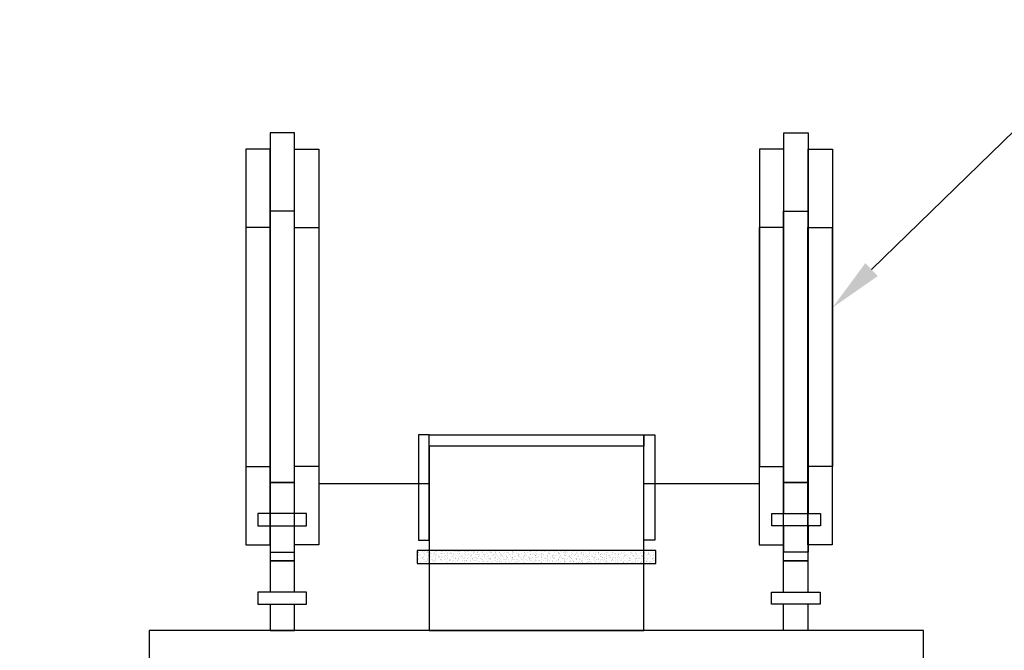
# Model space of a CAD drawing. Extents: x 306544.87 to 306553.13, y 1123990.16 to 1123994.77.
# Tile 3 of 4: x 306546.72 to 306549.97, y 1123992.69 to 1123994.77. Entities that reach past the tile are written whole.
import ezdxf
from ezdxf import colors
from ezdxf.entities.mleader import LeaderData, LeaderLine
from ezdxf.enums import TextEntityAlignment as Align
from ezdxf.math import Vec2, Vec3

# ---------------------------------------------------------------- set-up
doc = ezdxf.new("R2010")
doc.units = 0
doc.header["$LTSCALE"] = 800
doc.header["$MEASUREMENT"] = 0
doc.layers.get('0').update_dxf_attribs({"linetype": 'CONTINUOUS'})

# ---------------------------------------------------------------- blocks, each defined once
blk = doc.blocks.new('*X2')
at = {"color": 0}
for p, q in [((-11.33, 36.828), (-11.33, 36.828)), ((-11.33, 36.507), (-11.33, 36.507)), ((-11.205, 36.921), (-11.205, 36.921)), ((-11.202, 36.833), (-11.202, 36.833)), ((-11.189, 36.448), (-11.189, 36.448)), ((-11.188, 36.815), (-11.188, 36.815)), ((-11.168, 36.887), (-11.168, 36.887)), ((-11.058, 36.864), (-11.058, 36.864)), ((-10.994, 36.727), (-10.994, 36.727)), ((-10.954, 36.877), (-10.954, 36.877)), ((-10.919, 36.655), (-10.919, 36.655)), ((-10.795, 36.545), (-10.795, 36.545)), ((-10.792, 36.562), (-10.792, 36.562)), ((-10.791, 36.899), (-10.791, 36.899)), ((-10.769, 36.384), (-10.769, 36.384)), ((-10.758, 36.511), (-10.758, 36.511)), ((-10.707, 36.508), (-10.707, 36.508)), ((-10.661, 36.853), (-10.661, 36.853)), ((-10.649, 36.468), (-10.649, 36.468)), ((-10.607, 36.405), (-10.607, 36.405)), ((-10.565, 36.816), (-10.565, 36.816)), ((-10.52, 36.935), (-10.52, 36.935)), ((-10.415, 36.948), (-10.415, 36.948)), ((-10.408, 36.653), (-10.408, 36.653)), ((-10.393, 36.903), (-10.393, 36.903)), ((-11.376, 35.625), (-11.376, 35.625)), ((-11.359, 36.336), (-11.359, 36.336)), ((-11.308, 36.313), (-11.308, 36.313)), ((-11.253, 36.06), (-11.253, 36.06)), ((-11.227, 35.806), (-11.227, 35.806)), ((-11.185, 36.176), (-11.185, 36.176)), ((-11.176, 36.063), (-11.176, 36.063)), ((-11.169, 36.006), (-11.169, 36.006)), ((-11.164, 35.677), (-11.164, 35.677)), ((-11.145, 36.334), (-11.145, 36.334)), ((-11.123, 35.819), (-11.123, 35.819)), ((-11.091, 35.559), (-11.091, 35.559)), ((-11.027, 36.314), (-11.027, 36.314)), ((-10.986, 35.994), (-10.986, 35.994)), ((-10.961, 35.841), (-10.961, 35.841)), ((-10.949, 35.96), (-10.949, 35.96)), ((-10.907, 36.27), (-10.907, 36.27)), ((-10.894, 35.884), (-10.894, 35.884)), ((-10.873, 36.37), (-10.873, 36.37)), ((-10.865, 35.813), (-10.865, 35.813)), ((-10.775, 35.801), (-10.775, 35.801)), ((-10.689, 35.877), (-10.689, 35.877)), ((-10.636, 36.082), (-10.636, 36.082)), ((-10.63, 36.061), (-10.63, 36.061)), ((-10.624, 35.697), (-10.624, 35.697)), ((-10.585, 35.89), (-10.585, 35.89)), ((-10.584, 36.352), (-10.584, 36.352)), ((-10.576, 35.618), (-10.576, 35.618)), ((-10.546, 36.008), (-10.546, 36.008)), ((-10.539, 35.584), (-10.539, 35.584)), ((-10.469, 35.561), (-10.469, 35.561)), ((-10.422, 35.912), (-10.422, 35.912)), ((-10.404, 36.315), (-10.404, 36.315)), ((-10.395, 36.267), (-10.395, 36.267)), ((-10.385, 36.169), (-10.385, 36.169)), ((-10.382, 35.882), (-10.382, 35.882)), ((-11.38, 34.722), (-11.38, 34.722)), ((-11.369, 34.892), (-11.369, 34.892)), ((-11.332, 34.858), (-11.332, 34.858)), ((-11.326, 35.311), (-11.326, 35.311)), ((-11.315, 35.276), (-11.315, 35.276)), ((-11.293, 34.761), (-11.293, 34.761)), ((-11.177, 35.443), (-11.177, 35.443)), ((-11.165, 34.81), (-11.165, 34.81)), ((-11.158, 34.698), (-11.158, 34.698)), ((-11.151, 35.292), (-11.151, 35.292)), ((-11.14, 35.409), (-11.14, 35.409)), ((-11.139, 34.907), (-11.139, 34.907)), ((-11.13, 34.783), (-11.13, 34.783)), ((-11.043, 35.312), (-11.043, 35.312)), ((-11.007, 35.506), (-11.007, 35.506)), ((-10.966, 35.25), (-10.966, 35.25)), ((-10.939, 35.326), (-10.939, 35.326)), ((-10.93, 35.059), (-10.93, 35.059)), ((-10.881, 35.499), (-10.881, 35.499)), ((-10.869, 35.114), (-10.869, 35.114)), ((-10.859, 34.819), (-10.859, 34.819)), ((-10.856, 34.728), (-10.856, 34.728)), ((-10.846, 35.005), (-10.846, 35.005)), ((-10.776, 35.347), (-10.776, 35.347)), ((-10.767, 35.067), (-10.767, 35.067)), ((-10.755, 34.832), (-10.755, 34.832)), ((-10.731, 35.033), (-10.731, 35.033)), ((-10.704, 35.312), (-10.704, 35.312)), ((-10.611, 35.311), (-10.611, 35.311)), ((-10.598, 34.926), (-10.598, 34.926)), ((-10.592, 34.854), (-10.592, 34.854)), ((-10.557, 34.874), (-10.557, 34.874)), ((-10.542, 34.811), (-10.542, 34.811)), ((-10.505, 35.383), (-10.505, 35.383)), ((-10.401, 35.397), (-10.401, 35.397)), ((-10.384, 35.507), (-10.384, 35.507)), ((-11.367, 34.336), (-11.367, 34.336)), ((-11.355, 33.951), (-11.355, 33.951)), ((-11.349, 34.147), (-11.349, 34.147)), ((-11.307, 34.503), (-11.307, 34.503)), ((-11.23, 34.056), (-11.23, 34.056)), ((-11.213, 34.254), (-11.213, 34.254)), ((-11.15, 33.965), (-11.15, 33.965)), ((-11.145, 34.002), (-11.145, 34.002)), ((-11.126, 34.521), (-11.126, 34.521)), ((-11.113, 34.136), (-11.113, 34.136)), ((-11.113, 33.931), (-11.113, 33.931)), ((-11.108, 34.268), (-11.108, 34.268)), ((-11.003, 34.309), (-11.003, 34.309)), ((-10.959, 34.516), (-10.959, 34.516)), ((-10.946, 34.289), (-10.946, 34.289)), ((-10.922, 34.482), (-10.922, 34.482)), ((-10.844, 34.343), (-10.844, 34.343)), ((-10.842, 33.809), (-10.842, 33.809)), ((-10.831, 33.958), (-10.831, 33.958)), ((-10.768, 34.558), (-10.768, 34.558)), ((-10.761, 33.796), (-10.761, 33.796)), ((-10.748, 34.323), (-10.748, 34.323)), ((-10.684, 34.504), (-10.684, 34.504)), ((-10.674, 34.325), (-10.674, 34.325)), ((-10.607, 34.057), (-10.607, 34.057)), ((-10.586, 34.541), (-10.586, 34.541)), ((-10.573, 34.155), (-10.573, 34.155)), ((-10.57, 34.339), (-10.57, 34.339)), ((-10.549, 34.14), (-10.549, 34.14)), ((-10.523, 34.003), (-10.523, 34.003)), ((-10.512, 34.107), (-10.512, 34.107)), ((-10.49, 33.831), (-10.49, 33.831)), ((-10.408, 34.36), (-10.408, 34.36)), ((-10.386, 33.845), (-10.386, 33.845)), ((-10.38, 34.311), (-10.38, 34.311)), ((-11.342, 33.565), (-11.342, 33.565)), ((-11.341, 33.414), (-11.341, 33.414)), ((-11.329, 33.18), (-11.329, 33.18)), ((-11.304, 33.38), (-11.304, 33.38)), ((-11.303, 33.307), (-11.303, 33.307)), ((-11.3, 33.725), (-11.3, 33.725)), ((-11.278, 33.21), (-11.278, 33.21)), ((-11.13, 33.22), (-11.13, 33.22)), ((-11.115, 33.231), (-11.115, 33.231)), ((-11.101, 33.751), (-11.101, 33.751)), ((-11.088, 33.365), (-11.088, 33.365)), ((-11.076, 32.98), (-11.076, 32.98)), ((-11.068, 33.555), (-11.068, 33.555)), ((-11.028, 33.761), (-11.028, 33.761)), ((-10.984, 33.501), (-10.984, 33.501)), ((-10.939, 33.772), (-10.939, 33.772)), ((-10.931, 33.038), (-10.931, 33.038)), ((-10.924, 33.774), (-10.924, 33.774)), ((-10.907, 33.054), (-10.907, 33.054)), ((-10.895, 33.004), (-10.895, 33.004)), ((-10.844, 33.267), (-10.844, 33.267)), ((-10.822, 33), (-10.822, 33)), ((-10.818, 33.572), (-10.818, 33.572)), ((-10.806, 33.187), (-10.806, 33.187)), ((-10.74, 33.589), (-10.74, 33.589)), ((-10.74, 33.281), (-10.74, 33.281)), ((-10.703, 33.555), (-10.703, 33.555)), ((-10.68, 33.308), (-10.68, 33.308)), ((-10.577, 33.302), (-10.577, 33.302)), ((-10.561, 33.77), (-10.561, 33.77)), ((-10.548, 33.385), (-10.548, 33.385)), ((-10.535, 32.999), (-10.535, 32.999)), ((-10.529, 33.396), (-10.529, 33.396)), ((-10.445, 33.556), (-10.445, 33.556)), ((-11.368, 32.552), (-11.368, 32.552)), ((-11.322, 32.669), (-11.322, 32.669)), ((-11.317, 32.795), (-11.317, 32.795)), ((-11.304, 32.409), (-11.304, 32.409)), ((-11.285, 32.173), (-11.285, 32.173)), ((-11.284, 32.498), (-11.284, 32.498)), ((-11.206, 32.051), (-11.206, 32.051)), ((-11.198, 32.703), (-11.198, 32.703)), ((-11.142, 32.806), (-11.142, 32.806)), ((-11.123, 32.487), (-11.123, 32.487)), ((-11.094, 32.716), (-11.094, 32.716)), ((-11.086, 32.453), (-11.086, 32.453)), ((-11.063, 32.594), (-11.063, 32.594)), ((-11.05, 32.209), (-11.05, 32.209)), ((-11.013, 32.209), (-11.013, 32.209)), ((-10.98, 32.305), (-10.98, 32.305)), ((-10.931, 32.738), (-10.931, 32.738)), ((-10.912, 32.294), (-10.912, 32.294)), ((-10.909, 32.223), (-10.909, 32.223)), ((-10.793, 32.801), (-10.793, 32.801)), ((-10.781, 32.416), (-10.781, 32.416)), ((-10.747, 32.244), (-10.747, 32.244)), ((-10.745, 32.553), (-10.745, 32.553)), ((-10.721, 32.845), (-10.721, 32.845)), ((-10.713, 32.111), (-10.713, 32.111)), ((-10.676, 32.077), (-10.676, 32.077)), ((-10.661, 32.5), (-10.661, 32.5)), ((-10.659, 32.773), (-10.659, 32.773)), ((-10.584, 32.053), (-10.584, 32.053)), ((-10.555, 32.787), (-10.555, 32.787)), ((-10.523, 32.614), (-10.523, 32.614)), ((-10.521, 32.662), (-10.521, 32.662)), ((-10.519, 32.807), (-10.519, 32.807)), ((-10.51, 32.229), (-10.51, 32.229)), ((-10.485, 32.629), (-10.485, 32.629)), ((-10.475, 32.28), (-10.475, 32.28)), ((-10.393, 32.809), (-10.393, 32.809)), ((-11.367, 31.645), (-11.367, 31.645)), ((-11.314, 31.936), (-11.314, 31.936)), ((-11.294, 31.191), (-11.294, 31.191)), ((-11.292, 32.024), (-11.292, 32.024)), ((-11.28, 31.302), (-11.28, 31.302)), ((-11.279, 31.639), (-11.279, 31.639)), ((-11.277, 31.902), (-11.277, 31.902)), ((-11.266, 31.253), (-11.266, 31.253)), ((-11.263, 31.658), (-11.263, 31.658)), ((-11.122, 31.998), (-11.122, 31.998)), ((-11.103, 31.742), (-11.103, 31.742)), ((-11.101, 31.68), (-11.101, 31.68)), ((-11.045, 31.551), (-11.045, 31.551)), ((-11.038, 31.824), (-11.038, 31.824)), ((-11.025, 31.438), (-11.025, 31.438)), ((-10.961, 31.497), (-10.961, 31.497)), ((-10.916, 31.186), (-10.916, 31.186)), ((-10.904, 31.56), (-10.904, 31.56)), ((-10.867, 31.526), (-10.867, 31.526)), ((-10.829, 31.715), (-10.829, 31.715)), ((-10.819, 31.804), (-10.819, 31.804)), ((-10.768, 32.031), (-10.768, 32.031)), ((-10.755, 31.645), (-10.755, 31.645)), ((-10.743, 31.26), (-10.743, 31.26)), ((-10.725, 31.729), (-10.725, 31.729)), ((-10.693, 31.367), (-10.693, 31.367)), ((-10.657, 31.303), (-10.657, 31.303)), ((-10.645, 31.222), (-10.645, 31.222)), ((-10.562, 31.751), (-10.562, 31.751)), ((-10.54, 31.236), (-10.54, 31.236)), ((-10.502, 31.918), (-10.502, 31.918)), ((-10.499, 31.999), (-10.499, 31.999)), ((-10.498, 31.843), (-10.498, 31.843)), ((-10.494, 31.184), (-10.494, 31.184)), ((-10.485, 31.458), (-10.485, 31.458)), ((-10.422, 31.552), (-10.422, 31.552)), ((-11.345, 30.548), (-11.345, 30.548)), ((-11.287, 30.458), (-11.287, 30.458)), ((-11.27, 30.622), (-11.27, 30.622)), ((-11.26, 30.494), (-11.26, 30.494)), ((-11.254, 30.868), (-11.254, 30.868)), ((-11.25, 30.424), (-11.25, 30.424)), ((-11.241, 30.483), (-11.241, 30.483)), ((-11.183, 31.151), (-11.183, 31.151)), ((-11.118, 30.801), (-11.118, 30.801)), ((-11.095, 31.009), (-11.095, 31.009)), ((-11.079, 31.165), (-11.079, 31.165)), ((-11.059, 30.975), (-11.059, 30.975)), ((-11.013, 31.053), (-11.013, 31.053)), ((-11, 30.668), (-11, 30.668)), ((-10.998, 30.657), (-10.998, 30.657)), ((-10.894, 30.671), (-10.894, 30.671)), ((-10.885, 30.816), (-10.885, 30.816)), ((-10.883, 31.05), (-10.883, 31.05)), ((-10.799, 30.996), (-10.799, 30.996)), ((-10.732, 30.693), (-10.732, 30.693)), ((-10.73, 30.875), (-10.73, 30.875)), ((-10.722, 30.549), (-10.722, 30.549)), ((-10.718, 30.489), (-10.718, 30.489)), ((-10.685, 30.633), (-10.685, 30.633)), ((-10.649, 30.599), (-10.649, 30.599)), ((-10.638, 30.495), (-10.638, 30.495)), ((-10.495, 30.803), (-10.495, 30.803)), ((-10.475, 30.44), (-10.475, 30.44)), ((-10.472, 31.072), (-10.472, 31.072)), ((-10.46, 30.728), (-10.46, 30.728)), ((-10.46, 30.687), (-10.46, 30.687)), ((-10.457, 31.151), (-10.457, 31.151)), ((-11.352, 30.093), (-11.352, 30.093)), ((-11.267, 29.713), (-11.267, 29.713)), ((-11.248, 30.107), (-11.248, 30.107)), ((-11.229, 30.097), (-11.229, 30.097)), ((-11.216, 29.712), (-11.216, 29.712)), ((-11.183, 30.047), (-11.183, 30.047)), ((-11.168, 29.6), (-11.168, 29.6)), ((-11.099, 29.993), (-11.099, 29.993)), ((-11.086, 30.128), (-11.086, 30.128)), ((-11.076, 30.264), (-11.076, 30.264)), ((-11.068, 29.531), (-11.068, 29.531)), ((-11.064, 29.613), (-11.064, 29.613)), ((-11.031, 29.497), (-11.031, 29.497)), ((-11.022, 29.546), (-11.022, 29.546)), ((-10.987, 30.282), (-10.987, 30.282)), ((-10.975, 29.897), (-10.975, 29.897)), ((-10.962, 29.512), (-10.962, 29.512)), ((-10.957, 30.301), (-10.957, 30.301)), ((-10.937, 29.492), (-10.937, 29.492)), ((-10.901, 29.635), (-10.901, 29.635)), ((-10.877, 30.082), (-10.877, 30.082)), ((-10.84, 30.048), (-10.84, 30.048)), ((-10.814, 30.164), (-10.814, 30.164)), ((-10.795, 29.8), (-10.795, 29.8)), ((-10.71, 30.178), (-10.71, 30.178)), ((-10.705, 30.104), (-10.705, 30.104)), ((-10.692, 29.718), (-10.692, 29.718)), ((-10.666, 29.889), (-10.666, 29.889)), ((-10.63, 29.67), (-10.63, 29.67)), ((-10.56, 30.048), (-10.56, 30.048)), ((-10.547, 30.199), (-10.547, 30.199)), ((-10.526, 29.684), (-10.526, 29.684)), ((-10.476, 29.994), (-10.476, 29.994)), ((-10.467, 29.706), (-10.467, 29.706)), ((-10.447, 30.302), (-10.447, 30.302)), ((-10.435, 29.916), (-10.435, 29.916)), ((-10.43, 29.673), (-10.43, 29.673)), ((-10.422, 29.531), (-10.422, 29.531)), ((-10.399, 29.547), (-10.399, 29.547)), ((-11.259, 28.98), (-11.259, 28.98)), ((-11.257, 29.298), (-11.257, 29.298)), ((-11.255, 29.07), (-11.255, 29.07)), ((-11.222, 28.946), (-11.222, 28.946)), ((-11.203, 29.326), (-11.203, 29.326)), ((-11.191, 28.941), (-11.191, 28.941)), ((-11.095, 28.797), (-11.095, 28.797)), ((-11.048, 28.787), (-11.048, 28.787)), ((-10.984, 29.106), (-10.984, 29.106)), ((-10.95, 29.126), (-10.95, 29.126)), ((-10.937, 28.741), (-10.937, 28.741)), ((-10.88, 29.12), (-10.88, 29.12)), ((-10.86, 29.045), (-10.86, 29.045)), ((-10.857, 29.338), (-10.857, 29.338)), ((-10.849, 28.604), (-10.849, 28.604)), ((-10.799, 28.612), (-10.799, 28.612)), ((-10.776, 28.992), (-10.776, 28.992)), ((-10.717, 29.141), (-10.717, 29.141)), ((-10.695, 28.626), (-10.695, 28.626)), ((-10.68, 29.333), (-10.68, 29.333)), ((-10.667, 28.948), (-10.667, 28.948)), ((-10.658, 29.155), (-10.658, 29.155)), ((-10.634, 29.299), (-10.634, 29.299)), ((-10.621, 29.121), (-10.621, 29.121)), ((-10.533, 28.648), (-10.533, 28.648)), ((-10.472, 28.798), (-10.472, 28.798)), ((-10.447, 28.962), (-10.447, 28.962)), ((-10.445, 29.177), (-10.445, 29.177)), ((-10.409, 29.146), (-10.409, 29.146)), ((-10.397, 28.76), (-10.397, 28.76)), ((-11.338, 28.542), (-11.338, 28.542)), ((-11.321, 28.543), (-11.321, 28.543)), ((-11.24, 28.235), (-11.24, 28.235)), ((-11.237, 28.49), (-11.237, 28.49)), ((-11.234, 28.555), (-11.234, 28.555)), ((-11.178, 28.556), (-11.178, 28.556)), ((-11.166, 28.17), (-11.166, 28.17)), ((-11.16, 28.043), (-11.16, 28.043)), ((-11.153, 28.048), (-11.153, 28.048)), ((-11.153, 27.785), (-11.153, 27.785)), ((-11.076, 27.989), (-11.076, 27.989)), ((-11.071, 28.577), (-11.071, 28.577)), ((-11.049, 28.062), (-11.049, 28.062)), ((-11.041, 28.053), (-11.041, 28.053)), ((-11.004, 28.019), (-11.004, 28.019)), ((-10.933, 28.296), (-10.933, 28.296)), ((-10.924, 28.355), (-10.924, 28.355)), ((-10.912, 27.97), (-10.912, 27.97)), ((-10.887, 28.083), (-10.887, 28.083)), ((-10.83, 27.86), (-10.83, 27.86)), ((-10.813, 28.57), (-10.813, 28.57)), ((-10.772, 27.795), (-10.772, 27.795)), ((-10.699, 28.545), (-10.699, 28.545)), ((-10.655, 28.562), (-10.655, 28.562)), ((-10.642, 28.177), (-10.642, 28.177)), ((-10.639, 28.411), (-10.639, 28.411)), ((-10.629, 27.792), (-10.629, 27.792)), ((-10.615, 28.119), (-10.615, 28.119)), ((-10.614, 28.491), (-10.614, 28.491)), ((-10.537, 28.044), (-10.537, 28.044)), ((-10.511, 28.133), (-10.511, 28.133)), ((-10.453, 27.99), (-10.453, 27.99)), ((-10.439, 28.228), (-10.439, 28.228)), ((-10.403, 28.195), (-10.403, 28.195)), ((-10.384, 28.375), (-10.384, 28.375)), ((-11.375, 26.986), (-11.375, 26.986)), ((-11.323, 26.99), (-11.323, 26.99)), ((-11.24, 27.519), (-11.24, 27.519)), ((-11.233, 27.293), (-11.233, 27.293)), ((-11.232, 27.502), (-11.232, 27.502)), ((-11.219, 27.004), (-11.219, 27.004)), ((-11.195, 27.468), (-11.195, 27.468)), ((-11.14, 27.4), (-11.14, 27.4)), ((-11.128, 27.014), (-11.128, 27.014)), ((-11.056, 27.025), (-11.056, 27.025)), ((-11.021, 27.309), (-11.021, 27.309)), ((-10.998, 27.542), (-10.998, 27.542)), ((-10.969, 27.554), (-10.969, 27.554)), ((-10.914, 27.488), (-10.914, 27.488)), ((-10.899, 27.585), (-10.899, 27.585)), ((-10.887, 27.199), (-10.887, 27.199)), ((-10.865, 27.568), (-10.865, 27.568)), ((-10.837, 27.041), (-10.837, 27.041)), ((-10.822, 27.126), (-10.822, 27.126)), ((-10.785, 27.092), (-10.785, 27.092)), ((-10.784, 27.061), (-10.784, 27.061)), ((-10.753, 26.987), (-10.753, 26.987)), ((-10.702, 27.59), (-10.702, 27.59)), ((-10.68, 27.075), (-10.68, 27.075)), ((-10.631, 27.677), (-10.631, 27.677)), ((-10.617, 27.406), (-10.617, 27.406)), ((-10.611, 26.933), (-10.611, 26.933)), ((-10.61, 27.295), (-10.61, 27.295)), ((-10.604, 27.021), (-10.604, 27.021)), ((-10.594, 27.644), (-10.594, 27.644)), ((-10.518, 27.096), (-10.518, 27.096)), ((-10.43, 27.625), (-10.43, 27.625)), ((-10.42, 27.484), (-10.42, 27.484)), ((-11.373, 26.431), (-11.373, 26.431)), ((-11.36, 26.046), (-11.36, 26.046)), ((-11.298, 26.539), (-11.298, 26.539)), ((-11.214, 26.485), (-11.214, 26.485)), ((-11.212, 26.757), (-11.212, 26.757)), ((-11.205, 26.024), (-11.205, 26.024)), ((-11.168, 25.99), (-11.168, 25.99)), ((-11.138, 26.496), (-11.138, 26.496)), ((-11.137, 26.038), (-11.137, 26.038)), ((-11.115, 26.629), (-11.115, 26.629)), ((-11.103, 26.244), (-11.103, 26.244)), ((-11.072, 26.793), (-11.072, 26.793)), ((-11.034, 26.51), (-11.034, 26.51)), ((-11.013, 26.575), (-11.013, 26.575)), ((-10.977, 26.541), (-10.977, 26.541)), ((-10.954, 26.003), (-10.954, 26.003)), ((-10.91, 26.292), (-10.91, 26.292)), ((-10.874, 26.814), (-10.874, 26.814)), ((-10.872, 26.532), (-10.872, 26.532)), ((-10.861, 26.429), (-10.861, 26.429)), ((-10.85, 26.017), (-10.85, 26.017)), ((-10.849, 26.043), (-10.849, 26.043)), ((-10.803, 26.382), (-10.803, 26.382)), ((-10.687, 26.038), (-10.687, 26.038)), ((-10.675, 26.54), (-10.675, 26.54)), ((-10.603, 26.199), (-10.603, 26.199)), ((-10.6, 26.567), (-10.6, 26.567)), ((-10.592, 26.636), (-10.592, 26.636)), ((-10.591, 26.486), (-10.591, 26.486)), ((-10.579, 26.25), (-10.579, 26.25)), ((-10.567, 26.166), (-10.567, 26.166)), ((-10.514, 26.039), (-10.514, 26.039)), ((-10.496, 26.581), (-10.496, 26.581)), ((-10.449, 26.794), (-10.449, 26.794)), ((-10.416, 26.074), (-10.416, 26.074)), ((-10.412, 26.751), (-10.412, 26.751)), ((-10.393, 26.006), (-10.393, 26.006)), ((-11.372, 25.79), (-11.372, 25.79)), ((-11.359, 25.439), (-11.359, 25.439)), ((-11.348, 25.66), (-11.348, 25.66)), ((-11.335, 25.275), (-11.335, 25.275)), ((-11.308, 25.438), (-11.308, 25.438)), ((-11.226, 25.967), (-11.226, 25.967)), ((-11.21, 25.289), (-11.21, 25.289)), ((-11.204, 25.452), (-11.204, 25.452)), ((-11.185, 25.279), (-11.185, 25.279)), ((-11.09, 25.858), (-11.09, 25.858)), ((-11.077, 25.473), (-11.077, 25.473)), ((-11.052, 25.984), (-11.052, 25.984)), ((-11.041, 25.474), (-11.041, 25.474)), ((-10.994, 25.831), (-10.994, 25.831)), ((-10.975, 25.537), (-10.975, 25.537)), ((-10.891, 25.484), (-10.891, 25.484)), ((-10.836, 25.658), (-10.836, 25.658)), ((-10.824, 25.272), (-10.824, 25.272)), ((-10.795, 25.648), (-10.795, 25.648)), ((-10.77, 25.509), (-10.77, 25.509)), ((-10.758, 25.614), (-10.758, 25.614)), ((-10.749, 25.791), (-10.749, 25.791)), ((-10.665, 25.523), (-10.665, 25.523)), ((-10.587, 25.29), (-10.587, 25.29)), ((-10.584, 25.455), (-10.584, 25.455)), ((-10.566, 25.865), (-10.566, 25.865)), ((-10.554, 25.479), (-10.554, 25.479)), ((-10.503, 25.544), (-10.503, 25.544)), ((-10.429, 25.986), (-10.429, 25.986)), ((-10.385, 25.273), (-10.385, 25.273)), ((-11.376, 24.728), (-11.376, 24.728)), ((-11.373, 24.394), (-11.373, 24.394)), ((-11.352, 24.982), (-11.352, 24.982)), ((-11.323, 24.89), (-11.323, 24.89)), ((-11.31, 24.504), (-11.31, 24.504)), ((-11.275, 24.535), (-11.275, 24.535)), ((-11.211, 24.416), (-11.211, 24.416)), ((-11.191, 24.481), (-11.191, 24.481)), ((-11.177, 24.546), (-11.177, 24.546)), ((-11.14, 24.512), (-11.14, 24.512)), ((-11.124, 24.945), (-11.124, 24.945)), ((-11.065, 25.087), (-11.065, 25.087)), ((-11.052, 24.702), (-11.052, 24.702)), ((-11.048, 24.788), (-11.048, 24.788)), ((-11.04, 24.317), (-11.04, 24.317)), ((-11.019, 24.959), (-11.019, 24.959)), ((-10.986, 25.097), (-10.986, 25.097)), ((-10.966, 24.353), (-10.966, 24.353)), ((-10.949, 25.063), (-10.949, 25.063)), ((-10.939, 24.451), (-10.939, 24.451)), ((-10.887, 24.287), (-10.887, 24.287)), ((-10.857, 24.98), (-10.857, 24.98)), ((-10.835, 24.465), (-10.835, 24.465)), ((-10.814, 25.036), (-10.814, 25.036)), ((-10.811, 24.887), (-10.811, 24.887)), ((-10.798, 24.502), (-10.798, 24.502)), ((-10.775, 24.904), (-10.775, 24.904)), ((-10.729, 24.983), (-10.729, 24.983)), ((-10.672, 24.486), (-10.672, 24.486)), ((-10.652, 24.536), (-10.652, 24.536)), ((-10.585, 25.016), (-10.585, 25.016)), ((-10.576, 24.721), (-10.576, 24.721)), ((-10.568, 24.482), (-10.568, 24.482)), ((-10.541, 25.094), (-10.541, 25.094)), ((-10.539, 24.688), (-10.539, 24.688)), ((-10.529, 24.709), (-10.529, 24.709)), ((-10.516, 24.323), (-10.516, 24.323)), ((-10.481, 25.029), (-10.481, 25.029)), ((-10.426, 24.789), (-10.426, 24.789)), ((-10.401, 24.522), (-10.401, 24.522)), ((-11.369, 23.995), (-11.369, 23.995)), ((-11.348, 23.785), (-11.348, 23.785)), ((-11.332, 23.961), (-11.332, 23.961)), ((-11.297, 24.119), (-11.297, 24.119)), ((-11.293, 23.887), (-11.293, 23.887)), ((-11.285, 23.733), (-11.285, 23.733)), ((-11.189, 23.901), (-11.189, 23.901)), ((-11.158, 23.801), (-11.158, 23.801)), ((-11.113, 24.034), (-11.113, 24.034)), ((-11.109, 23.393), (-11.109, 23.393)), ((-11.029, 23.98), (-11.029, 23.98)), ((-11.027, 23.931), (-11.027, 23.931)), ((-11.026, 23.922), (-11.026, 23.922)), ((-11.014, 23.546), (-11.014, 23.546)), ((-11.005, 23.407), (-11.005, 23.407)), ((-10.959, 23.619), (-10.959, 23.619)), ((-10.952, 23.533), (-10.952, 23.533)), ((-10.922, 23.585), (-10.922, 23.585)), ((-10.868, 23.479), (-10.868, 23.479)), ((-10.842, 23.428), (-10.842, 23.428)), ((-10.786, 24.116), (-10.786, 24.116)), ((-10.773, 23.731), (-10.773, 23.731)), ((-10.767, 24.17), (-10.767, 24.17)), ((-10.755, 23.958), (-10.755, 23.958)), ((-10.748, 23.426), (-10.748, 23.426)), ((-10.731, 24.136), (-10.731, 24.136)), ((-10.725, 23.787), (-10.725, 23.787)), ((-10.651, 23.971), (-10.651, 23.971)), ((-10.57, 23.464), (-10.57, 23.464)), ((-10.557, 23.977), (-10.557, 23.977)), ((-10.503, 23.938), (-10.503, 23.938)), ((-10.491, 24.035), (-10.491, 24.035)), ((-10.491, 23.553), (-10.491, 23.553)), ((-10.488, 23.993), (-10.488, 23.993)), ((-10.466, 23.478), (-10.466, 23.478)), ((-10.406, 23.981), (-10.406, 23.981)), ((-11.359, 22.843), (-11.359, 22.843)), ((-11.349, 23.25), (-11.349, 23.25)), ((-11.329, 22.977), (-11.329, 22.977)), ((-11.272, 23.348), (-11.272, 23.348)), ((-11.26, 22.963), (-11.26, 22.963)), ((-11.252, 22.53), (-11.252, 22.53)), ((-11.247, 22.577), (-11.247, 22.577)), ((-11.196, 22.864), (-11.196, 22.864)), ((-11.187, 23.285), (-11.187, 23.285)), ((-11.15, 23.068), (-11.15, 23.068)), ((-11.113, 23.034), (-11.113, 23.034)), ((-11.025, 22.784), (-11.025, 22.784)), ((-11.002, 23.161), (-11.002, 23.161)), ((-10.989, 22.775), (-10.989, 22.775)), ((-10.939, 22.875), (-10.939, 22.875)), ((-10.924, 22.9), (-10.924, 22.9)), ((-10.82, 22.914), (-10.82, 22.914)), ((-10.79, 23.032), (-10.79, 23.032)), ((-10.761, 23.346), (-10.761, 23.346)), ((-10.748, 22.96), (-10.748, 22.96)), ((-10.74, 22.692), (-10.74, 22.692)), ((-10.735, 22.575), (-10.735, 22.575)), ((-10.706, 22.978), (-10.706, 22.978)), ((-10.703, 22.659), (-10.703, 22.659)), ((-10.658, 22.935), (-10.658, 22.935)), ((-10.629, 22.531), (-10.629, 22.531)), ((-10.564, 23.286), (-10.564, 23.286)), ((-10.549, 23.243), (-10.549, 23.243)), ((-10.512, 23.21), (-10.512, 23.21)), ((-10.478, 23.167), (-10.478, 23.167)), ((-10.466, 22.782), (-10.466, 22.782)), ((-10.402, 22.785), (-10.402, 22.785)), ((-10.386, 22.971), (-10.386, 22.971)), ((-11.365, 21.806), (-11.365, 21.806)), ((-11.341, 22.517), (-11.341, 22.517)), ((-11.325, 21.781), (-11.325, 21.781)), ((-11.322, 21.772), (-11.322, 21.772)), ((-11.304, 22.483), (-11.304, 22.483)), ((-11.278, 22.335), (-11.278, 22.335)), ((-11.234, 22.192), (-11.234, 22.192)), ((-11.222, 21.807), (-11.222, 21.807)), ((-11.174, 22.349), (-11.174, 22.349)), ((-11.167, 22.476), (-11.167, 22.476)), ((-11.13, 22.324), (-11.13, 22.324)), ((-11.094, 21.842), (-11.094, 21.842)), ((-11.09, 22.029), (-11.09, 22.029)), ((-11.012, 22.37), (-11.012, 22.37)), ((-11.006, 21.976), (-11.006, 21.976)), ((-10.99, 21.856), (-10.99, 21.856)), ((-10.977, 22.39), (-10.977, 22.39)), ((-10.964, 22.005), (-10.964, 22.005)), ((-10.931, 22.141), (-10.931, 22.141)), ((-10.895, 22.107), (-10.895, 22.107)), ((-10.864, 22.283), (-10.864, 22.283)), ((-10.827, 21.877), (-10.827, 21.877)), ((-10.74, 22.406), (-10.74, 22.406)), ((-10.723, 22.19), (-10.723, 22.19)), ((-10.721, 21.948), (-10.721, 21.948)), ((-10.71, 21.804), (-10.71, 21.804)), ((-10.702, 21.782), (-10.702, 21.782)), ((-10.636, 22.42), (-10.636, 22.42)), ((-10.555, 21.913), (-10.555, 21.913)), ((-10.544, 22.478), (-10.544, 22.478)), ((-10.529, 22.499), (-10.529, 22.499)), ((-10.521, 21.766), (-10.521, 21.766)), ((-10.485, 21.732), (-10.485, 21.732)), ((-10.473, 22.441), (-10.473, 22.441)), ((-10.467, 22.03), (-10.467, 22.03)), ((-10.453, 22.397), (-10.453, 22.397)), ((-10.451, 21.926), (-10.451, 21.926)), ((-10.44, 22.011), (-10.44, 22.011)), ((-10.383, 21.977), (-10.383, 21.977)), ((-11.344, 21.291), (-11.344, 21.291)), ((-11.314, 21.039), (-11.314, 21.039)), ((-11.306, 20.973), (-11.306, 20.973)), ((-11.277, 21.005), (-11.277, 21.005)), ((-11.209, 21.421), (-11.209, 21.421)), ((-11.197, 21.036), (-11.197, 21.036)), ((-11.181, 21.313), (-11.181, 21.313)), ((-11.163, 21.28), (-11.163, 21.28)), ((-11.159, 20.798), (-11.159, 20.798)), ((-11.123, 21.59), (-11.123, 21.59)), ((-11.103, 20.846), (-11.103, 20.846)), ((-11.086, 21.556), (-11.086, 21.556)), ((-10.997, 20.819), (-10.997, 20.819)), ((-10.951, 21.619), (-10.951, 21.619)), ((-10.939, 21.234), (-10.939, 21.234)), ((-10.929, 21.528), (-10.929, 21.528)), ((-10.926, 20.848), (-10.926, 20.848)), ((-10.912, 21.397), (-10.912, 21.397)), ((-10.909, 21.348), (-10.909, 21.348)), ((-10.844, 21.475), (-10.844, 21.475)), ((-10.805, 21.362), (-10.805, 21.362)), ((-10.767, 21.028), (-10.767, 21.028)), ((-10.725, 20.855), (-10.725, 20.855)), ((-10.713, 21.214), (-10.713, 21.214)), ((-10.698, 21.419), (-10.698, 21.419)), ((-10.685, 21.033), (-10.685, 21.033)), ((-10.683, 20.974), (-10.683, 20.974)), ((-10.676, 21.181), (-10.676, 21.181)), ((-10.643, 21.383), (-10.643, 21.383)), ((-10.621, 20.868), (-10.621, 20.868)), ((-10.541, 21.281), (-10.541, 21.281)), ((-10.502, 21.021), (-10.502, 21.021)), ((-10.458, 20.89), (-10.458, 20.89)), ((-10.428, 21.626), (-10.428, 21.626)), ((-10.415, 21.24), (-10.415, 21.24)), ((-10.403, 20.855), (-10.403, 20.855)), ((-11.351, 20.255), (-11.351, 20.255)), ((-11.294, 20.294), (-11.294, 20.294)), ((-11.263, 20.784), (-11.263, 20.784)), ((-11.228, 20.526), (-11.228, 20.526)), ((-11.184, 20.651), (-11.184, 20.651)), ((-11.171, 20.265), (-11.171, 20.265)), ((-11.144, 20.472), (-11.144, 20.472)), ((-11.095, 20.112), (-11.095, 20.112)), ((-11.079, 20.29), (-11.079, 20.29)), ((-11.067, 20.025), (-11.067, 20.025)), ((-11.059, 20.078), (-11.059, 20.078)), ((-11.002, 20.779), (-11.002, 20.779)), ((-10.982, 19.971), (-10.982, 19.971)), ((-10.975, 20.304), (-10.975, 20.304)), ((-10.914, 20.463), (-10.914, 20.463)), ((-10.904, 20.663), (-10.904, 20.663)), ((-10.901, 20.078), (-10.901, 20.078)), ((-10.867, 20.629), (-10.867, 20.629)), ((-10.84, 20.279), (-10.84, 20.279)), ((-10.812, 20.325), (-10.812, 20.325)), ((-10.693, 20.47), (-10.693, 20.47)), ((-10.672, 20.648), (-10.672, 20.648)), ((-10.66, 20.263), (-10.66, 20.263)), ((-10.606, 20.527), (-10.606, 20.527)), ((-10.541, 20.361), (-10.541, 20.361)), ((-10.521, 20.473), (-10.521, 20.473)), ((-10.494, 20.288), (-10.494, 20.288)), ((-10.457, 20.254), (-10.457, 20.254)), ((-10.444, 20.026), (-10.444, 20.026)), ((-10.437, 20.375), (-10.437, 20.375)), ((-10.39, 20.47), (-10.39, 20.47)), ((-11.329, 19.74), (-11.329, 19.74)), ((-11.302, 19.777), (-11.302, 19.777)), ((-11.287, 19.561), (-11.287, 19.561)), ((-11.25, 19.527), (-11.25, 19.527)), ((-11.249, 19.232), (-11.249, 19.232)), ((-11.166, 19.761), (-11.166, 19.761)), ((-11.159, 19.88), (-11.159, 19.88)), ((-11.146, 19.494), (-11.146, 19.494)), ((-11.144, 19.246), (-11.144, 19.246)), ((-11.14, 19.276), (-11.14, 19.276)), ((-11.134, 19.109), (-11.134, 19.109)), ((-11.076, 19.368), (-11.076, 19.368)), ((-10.982, 19.267), (-10.982, 19.267)), ((-10.905, 19.524), (-10.905, 19.524)), ((-10.895, 19.797), (-10.895, 19.797)), ((-10.888, 19.692), (-10.888, 19.692)), ((-10.885, 19.919), (-10.885, 19.919)), ((-10.877, 19.185), (-10.877, 19.185)), ((-10.876, 19.307), (-10.876, 19.307)), ((-10.84, 19.151), (-10.84, 19.151)), ((-10.821, 19.47), (-10.821, 19.47)), ((-10.79, 19.81), (-10.79, 19.81)), ((-10.71, 19.303), (-10.71, 19.303)), ((-10.685, 19.736), (-10.685, 19.736)), ((-10.679, 19.778), (-10.679, 19.778)), ((-10.649, 19.703), (-10.649, 19.703)), ((-10.647, 19.877), (-10.647, 19.877)), ((-10.635, 19.492), (-10.635, 19.492)), ((-10.628, 19.832), (-10.628, 19.832)), ((-10.622, 19.107), (-10.622, 19.107)), ((-10.606, 19.317), (-10.606, 19.317)), ((-10.517, 19.277), (-10.517, 19.277)), ((-10.475, 19.543), (-10.475, 19.543)), ((-10.443, 19.338), (-10.443, 19.338)), ((-11.367, 19.022), (-11.367, 19.022)), ((-11.336, 18.703), (-11.336, 18.703)), ((-11.282, 18.968), (-11.282, 18.968)), ((-11.267, 18.816), (-11.267, 18.816)), ((-11.205, 18.521), (-11.205, 18.521)), ((-11.151, 18.209), (-11.151, 18.209)), ((-11.121, 18.724), (-11.121, 18.724)), ((-11.121, 18.468), (-11.121, 18.468)), ((-11.108, 18.338), (-11.108, 18.338)), ((-11.068, 18.634), (-11.068, 18.634)), ((-11.064, 18.739), (-11.064, 18.739)), ((-11.031, 18.6), (-11.031, 18.6)), ((-10.979, 18.775), (-10.979, 18.775)), ((-10.96, 18.752), (-10.96, 18.752)), ((-10.88, 18.245), (-10.88, 18.245)), ((-10.863, 18.922), (-10.863, 18.922)), ((-10.857, 18.441), (-10.857, 18.441)), ((-10.851, 18.536), (-10.851, 18.536)), ((-10.817, 18.274), (-10.817, 18.274)), ((-10.797, 18.774), (-10.797, 18.774)), ((-10.776, 18.259), (-10.776, 18.259)), ((-10.744, 19.023), (-10.744, 19.023)), ((-10.666, 18.992), (-10.666, 18.992)), ((-10.659, 18.97), (-10.659, 18.97)), ((-10.658, 18.258), (-10.658, 18.258)), ((-10.621, 18.225), (-10.621, 18.225)), ((-10.613, 18.28), (-10.613, 18.28)), ((-10.609, 18.721), (-10.609, 18.721)), ((-10.597, 18.336), (-10.597, 18.336)), ((-10.582, 18.522), (-10.582, 18.522)), ((-10.526, 18.81), (-10.526, 18.81)), ((-10.498, 18.469), (-10.498, 18.469)), ((-10.467, 18.81), (-10.467, 18.81)), ((-10.43, 18.776), (-10.43, 18.776)), ((-10.422, 18.823), (-10.422, 18.823)), ((-11.378, 18.131), (-11.378, 18.131)), ((-11.366, 17.746), (-11.366, 17.746)), ((-11.353, 17.361), (-11.353, 17.361)), ((-11.314, 18.188), (-11.314, 18.188)), ((-11.278, 17.772), (-11.278, 17.772)), ((-11.259, 18.083), (-11.259, 18.083)), ((-11.24, 17.339), (-11.24, 17.339)), ((-11.234, 17.681), (-11.234, 17.681)), ((-11.222, 18.049), (-11.222, 18.049)), ((-11.13, 17.694), (-11.13, 17.694)), ((-11.096, 17.953), (-11.096, 17.953)), ((-11.083, 17.568), (-11.083, 17.568)), ((-11.048, 17.89), (-11.048, 17.89)), ((-11.044, 18.02), (-11.044, 18.02)), ((-10.967, 17.716), (-10.967, 17.716)), ((-10.959, 17.967), (-10.959, 17.967)), ((-10.882, 17.52), (-10.882, 17.52)), ((-10.849, 17.707), (-10.849, 17.707)), ((-10.838, 18.151), (-10.838, 18.151)), ((-10.825, 17.766), (-10.825, 17.766)), ((-10.813, 17.673), (-10.813, 17.673)), ((-10.813, 17.38), (-10.813, 17.38)), ((-10.798, 17.466), (-10.798, 17.466)), ((-10.695, 17.752), (-10.695, 17.752)), ((-10.656, 17.773), (-10.656, 17.773)), ((-10.639, 17.514), (-10.639, 17.514)), ((-10.591, 17.765), (-10.591, 17.765)), ((-10.584, 17.951), (-10.584, 17.951)), ((-10.572, 17.565), (-10.572, 17.565)), ((-10.447, 18.065), (-10.447, 18.065)), ((-10.439, 17.332), (-10.439, 17.332)), ((-10.429, 17.787), (-10.429, 17.787)), ((-10.421, 18.022), (-10.421, 18.022)), ((-11.343, 17.018), (-11.343, 17.018)), ((-11.34, 16.975), (-11.34, 16.975)), ((-11.328, 16.59), (-11.328, 16.59)), ((-11.321, 17.151), (-11.321, 17.151)), ((-11.299, 16.636), (-11.299, 16.636)), ((-11.259, 16.964), (-11.259, 16.964)), ((-11.232, 16.605), (-11.232, 16.605)), ((-11.195, 16.571), (-11.195, 16.571)), ((-11.182, 16.517), (-11.182, 16.517)), ((-11.137, 16.658), (-11.137, 16.658)), ((-11.117, 17.271), (-11.117, 17.271)), ((-11.097, 16.463), (-11.097, 16.463)), ((-11.071, 17.182), (-11.071, 17.182)), ((-11.058, 16.797), (-11.058, 16.797)), ((-11.049, 17.187), (-11.049, 17.187)), ((-11.041, 17.156), (-11.041, 17.156)), ((-11.004, 17.122), (-11.004, 17.122)), ((-10.955, 16.771), (-10.955, 16.771)), ((-10.945, 17.201), (-10.945, 17.201)), ((-10.865, 16.694), (-10.865, 16.694)), ((-10.83, 16.963), (-10.83, 16.963)), ((-10.8, 16.995), (-10.8, 16.995)), ((-10.788, 16.609), (-10.788, 16.609)), ((-10.783, 17.222), (-10.783, 17.222)), ((-10.761, 16.707), (-10.761, 16.707)), ((-10.72, 17.019), (-10.72, 17.019)), ((-10.636, 16.965), (-10.636, 16.965)), ((-10.631, 16.78), (-10.631, 16.78)), ((-10.598, 16.729), (-10.598, 16.729)), ((-10.594, 16.747), (-10.594, 16.747)), ((-10.559, 17.18), (-10.559, 17.18)), ((-10.559, 16.518), (-10.559, 16.518)), ((-10.546, 16.794), (-10.546, 16.794)), ((-10.511, 17.258), (-10.511, 17.258)), ((-10.494, 17.273), (-10.494, 17.273)), ((-10.475, 16.464), (-10.475, 16.464)), ((-10.42, 16.587), (-10.42, 16.587)), ((-10.407, 17.272), (-10.407, 17.272)), ((-10.403, 17.298), (-10.403, 17.298)), ((-11.315, 16.205), (-11.315, 16.205)), ((-11.219, 16.129), (-11.219, 16.129)), ((-11.115, 16.143), (-11.115, 16.143)), ((-11.045, 16.412), (-11.045, 16.412)), ((-11.033, 16.026), (-11.033, 16.026)), ((-11.021, 16.412), (-11.021, 16.412)), ((-11.02, 16.016), (-11.02, 16.016)), ((-10.952, 16.164), (-10.952, 16.164)), ((-10.822, 16.229), (-10.822, 16.229)), ((-10.794, 16.27), (-10.794, 16.27)), ((-10.785, 16.196), (-10.785, 16.196)), ((-10.775, 16.224), (-10.775, 16.224)), ((-10.681, 16.2), (-10.681, 16.2)), ((-10.611, 16.036), (-10.611, 16.036)), ((-10.576, 16.214), (-10.576, 16.214)), ((-10.534, 16.409), (-10.534, 16.409)), ((-10.521, 16.024), (-10.521, 16.024)), ((-10.414, 16.235), (-10.414, 16.235)), ((-10.397, 16.017), (-10.397, 16.017))]:
    blk.add_line(p, q, dxfattribs=at)
blk = doc.blocks.new('_TagCircle - Imperial')
at = {"color": 0, "linetype": 'ByBlock', "lineweight": -2, "transparency": 16777216}
blk.add_circle((0, 0), 0.125, dxfattribs=at)
at = {"color": 0, "transparency": 16777216}
blk.add_attdef('TAGNUMBER', text='', height=0.09375, dxfattribs=at).set_placement((0, -0.046875), align=Align.CENTER)

msp = doc.modelspace()

# ---------------------------------------------------------------- linework, layer by layer
for p, q in [((306547.5482, 1123994.3988, 2.4528), (306547.5482, 1123993.2458, 2.4528)), ((306547.6283, 1123994.3988, 2.4528), (306547.5482, 1123994.3988, 2.4528)), ((306547.6283, 1123993.2458, 2.4528), (306547.6283, 1123994.3988, 2.4528)), ((306549.2388, 1123993.2458, 2.4528), (306549.2388, 1123994.3988, 2.4528)), ((306549.2388, 1123994.3988, 2.4528), (306549.319, 1123994.3988, 2.4528)), ((306549.319, 1123994.3988, 2.4528), (306549.319, 1123993.2458, 2.4528)), ((306547.468, 1123994.3453, 2.4528), (306547.468, 1123993.2993, 2.4528)), ((306547.5482, 1123994.3453, 2.4528), (306547.468, 1123994.3453, 2.4528)), ((306547.5482, 1123993.2993, 2.4528), (306547.5482, 1123994.3453, 2.4528)), ((306547.6283, 1123993.2993, 2.4528), (306547.6283, 1123994.3453, 2.4528)), ((306547.6283, 1123994.3453, 2.4528), (306547.7085, 1123994.3453, 2.4528)), ((306547.7085, 1123994.3453, 2.4528), (306547.7085, 1123993.2993, 2.4528)), ((306549.1586, 1123994.3453, 2.4528), (306549.1586, 1123993.2993, 2.4528)), ((306549.2388, 1123994.3453, 2.4528), (306549.1586, 1123994.3453, 2.4528)), ((306549.2388, 1123993.2993, 2.4528), (306549.2388, 1123994.3453, 2.4528)), ((306549.319, 1123993.2993, 2.4528), (306549.319, 1123994.3453, 2.4528)), ((306549.319, 1123994.3453, 2.4528), (306549.3992, 1123994.3453, 2.4528)), ((306549.3992, 1123994.3453, 2.4528), (306549.3992, 1123993.2993, 2.4528)), ((306547.468, 1123993.2993, 2.4528), (306547.5482, 1123993.2993, 2.4528)), ((306547.7085, 1123993.2993, 2.4528), (306547.6283, 1123993.2993, 2.4528)), ((306549.1586, 1123993.2993, 2.4528), (306549.2388, 1123993.2993, 2.4528)), ((306549.3992, 1123993.2993, 2.4528), (306549.319, 1123993.2993, 2.4528)), ((306547.5482, 1123993.2458, 2.4528), (306547.5482, 1123993.1435, 2.4528)), ((306547.5482, 1123993.2458, 2.4528), (306547.6283, 1123993.2458, 2.4528)), ((306547.6283, 1123993.2458, 2.4528), (306547.5482, 1123993.2458, 2.4528)), ((306547.6283, 1123993.1435, 2.4528), (306547.6283, 1123993.2458, 2.4528)), ((306548.0719, 1123993.2416, 0.0528), (306547.7081, 1123993.2416, 0.0528)), ((306549.1582, 1123993.2416, 0.0528), (306548.7784, 1123993.2416, 0.0528)), ((306549.2388, 1123993.1435, 2.4528), (306549.2388, 1123993.2458, 2.4528)), ((306549.319, 1123993.2458, 2.4528), (306549.2388, 1123993.2458, 2.4528)), ((306549.2388, 1123993.2458, 2.4528), (306549.319, 1123993.2458, 2.4528)), ((306549.319, 1123993.2458, 2.4528), (306549.319, 1123993.1435, 2.4528)), ((306547.5076, 1123993.1435, 2.4528), (306547.5076, 1123993.1034, 2.4528)), ((306547.668, 1123993.1435, 2.4528), (306547.5076, 1123993.1435, 2.4528)), ((306547.668, 1123993.1034, 2.4528), (306547.668, 1123993.1435, 2.4528)), ((306549.1992, 1123993.1034, 2.4528), (306549.1992, 1123993.1435, 2.4528)), ((306549.1992, 1123993.1435, 2.4528), (306549.3596, 1123993.1435, 2.4528)), ((306549.3596, 1123993.1435, 2.4528), (306549.3596, 1123993.1034, 2.4528)), ((306547.5076, 1123993.1034, 2.4528), (306547.668, 1123993.1034, 2.4528)), ((306547.5482, 1123993.1034, 2.4528), (306547.5482, 1123993.0167, 2.4528)), ((306547.6283, 1123993.0167, 2.4528), (306547.6283, 1123993.1034, 2.4528)), ((306549.3596, 1123993.1034, 2.4528), (306549.1992, 1123993.1034, 2.4528)), ((306549.2388, 1123993.0167, 2.4528), (306549.2388, 1123993.1034, 2.4528)), ((306549.319, 1123993.1034, 2.4528), (306549.319, 1123993.0167, 2.4528)), ((306547.5482, 1123993.0167, 2.4528), (306547.6283, 1123993.0167, 2.4528)), ((306549.319, 1123993.0167, 2.4528), (306549.2388, 1123993.0167, 2.4528))]:
    msp.add_line(p, q)
at = {"elevation": 0.0528}
for points in [[(306547.628, 1123994.1405), (306547.5478, 1123994.1405), (306547.5478, 1123992.9876), (306547.628, 1123992.9876)], [(306549.2384, 1123994.1405), (306549.3186, 1123994.1405), (306549.3186, 1123992.9876), (306549.2384, 1123992.9876)], [(306547.5478, 1123994.087), (306547.4676, 1123994.087), (306547.4676, 1123993.041), (306547.5478, 1123993.041)], [(306547.628, 1123994.087), (306547.7081, 1123994.087), (306547.7081, 1123993.041), (306547.628, 1123993.041)], [(306549.2384, 1123994.087), (306549.1582, 1123994.087), (306549.1582, 1123993.041), (306549.2384, 1123993.041)], [(306549.3186, 1123994.087), (306549.3988, 1123994.087), (306549.3988, 1123993.041), (306549.3186, 1123993.041)], [(306548.0719, 1123993.0556), (306548.0719, 1123993.4035), (306548.0363, 1123993.4035), (306548.0363, 1123993.0556)], [(306548.0719, 1123993.3658), (306548.0719, 1123993.4035), (306548.7784, 1123993.4035), (306548.7784, 1123993.3658)], [(306548.7784, 1123993.0556), (306548.7784, 1123993.4035), (306548.814, 1123993.4035), (306548.814, 1123993.0556)], [(306548.7784, 1123992.7585), (306548.7784, 1123993.3658), (306548.0719, 1123993.3658), (306548.0719, 1123992.7585)], [(306548.0319, 1123993.0222), (306548.0319, 1123992.9788), (306548.8175, 1123992.9788), (306548.8175, 1123993.0222)], [(306547.6676, 1123992.8852), (306547.5072, 1123992.8852), (306547.5072, 1123992.8451), (306547.6676, 1123992.8451)], [(306549.1988, 1123992.8852), (306549.3592, 1123992.8852), (306549.3592, 1123992.8451), (306549.1988, 1123992.8451)], [(306549.6988, 1123991.4541), (306549.6988, 1123992.7585), (306547.1499, 1123992.7585), (306547.1499, 1123991.4541)]]:
    msp.add_lwpolyline(points, close=True, dxfattribs=at)
for points in [[(306547.628, 1123992.9876), (306547.5478, 1123992.9876), (306547.5478, 1123992.8852)], [(306547.628, 1123992.8852), (306547.628, 1123992.9876)], [(306549.2384, 1123992.8852), (306549.2384, 1123992.9876)], [(306549.2384, 1123992.9876), (306549.3186, 1123992.9876), (306549.3186, 1123992.8852)], [(306547.5478, 1123992.8451), (306547.5478, 1123992.7585), (306547.628, 1123992.7585), (306547.628, 1123992.8451)], [(306549.3186, 1123992.8451), (306549.3186, 1123992.7585), (306549.2384, 1123992.7585), (306549.2384, 1123992.8451)]]:
    msp.add_lwpolyline(points, dxfattribs=at)

# ---------------------------------------------------------------- block references
at = {"xscale": -0.03742490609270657, "yscale": 0.03742490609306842, "zscale": 0.03742490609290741, "rotation": 89.56430295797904}
msp.add_blockref('*X2', (306549.4121, 1123992.5858, 0.0528), dxfattribs=at)

# ---------------------------------------------------------------- leaders
ml = msp.add_multileader_mtext('Standard')
ml.set_content('Fastners', color=256)
ml.set_leader_properties()
ml.build(insert=Vec2(0, 0))
ml.multileader.update_dxf_attribs({"text_right_attachment_type": 6, "dogleg_length": 0.36, "arrow_head_size": 0.18})
ctx = ml.context
ctx.base_point, ctx.char_height, ctx.arrow_head_size, ctx.landing_gap_size, ctx.plane_origin = Vec3(306550.6407, 1123994.6816, 2.4528), 0.18, 0.18, 0.09, Vec3(306549.3992, 1123993.8223, 2.4528)
ctx.right_attachment = 6
notes = []
notes.append((ctx, [(0, (1, 1, 0), (306550.2807, 1123994.6816, 2.4528), (1, 0), 0.36, [(0, [(306549.3992, 1123993.8223, 2.4528)], 0, [])])]))
ctx.mtext.insert, ctx.mtext.flow_direction = Vec3(306550.7307, 1123994.7716, 2.4528), 5
ml = msp.add_multileader_block('Standard')
ml.set_content('_TagCircle - Imperial', color=256)
ml.set_attribute('TAGNUMBER', '1', width=0)
ml.set_leader_properties()
ml.build(insert=Vec2(0, 0))
ml.multileader.update_dxf_attribs({"text_right_attachment_type": 6, "dogleg_length": 0.36, "arrow_head_size": 0.18})
ctx = ml.context
ctx.base_point, ctx.char_height, ctx.arrow_head_size, ctx.landing_gap_size, ctx.plane_origin = Vec3(306545.3223, 1123992.8799, 0.0528), 0.18, 0.18, 0.09, Vec3(306547.3451, 1123991.7789, 0.0528)
ctx.right_attachment = 6
notes.append((ctx, [(0, (1, 1, 0), (306545.9323, 1123992.8799, 0.0528), (-1, 0), 0.36, [(0, [(306547.3451, 1123991.7789, 0.0528)], 0, [])])]))
ctx.block.insert = Vec3(306545.4473, 1123992.8799, 0.0528)
for ctx, leaders in notes:
    for number, flags, end, landing, length, lines in leaders:
        leader = LeaderData()
        leader.index, (leader.has_last_leader_line, leader.has_dogleg_vector, leader.attachment_direction) = number, flags
        leader.last_leader_point, leader.dogleg_vector, leader.dogleg_length = Vec3(end), Vec3(landing), length
        for number, points, colour, breaks in lines:
            line = LeaderLine()
            line.index, line.vertices, line.color, line.breaks = number, Vec3.list(points), colors.encode_raw_color(colour), breaks
            leader.lines.append(line)
        ctx.leaders.append(leader)

doc.saveas('drawing.dxf')
